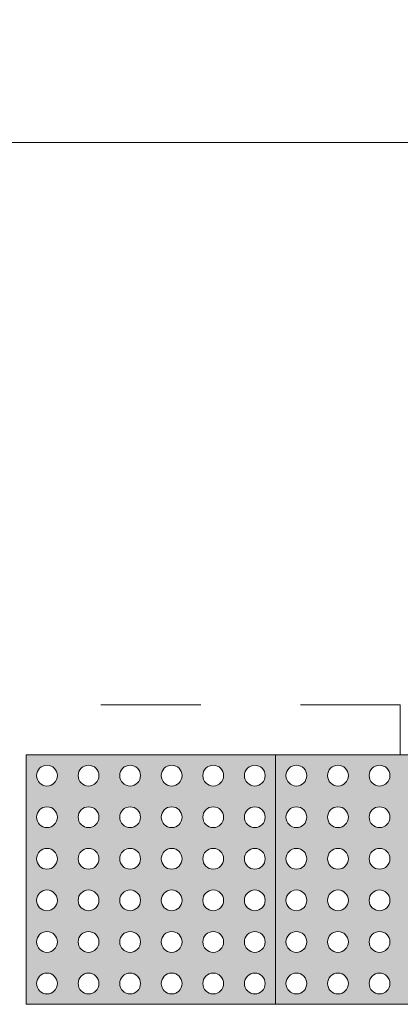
# Model space of a CAD drawing. Header units: metres. Extents: x -14.5 to 13.1, y -18.9 to 3.3.
# Tile 106 of 216: x 6.1 to 6.5, y -8.5 to -7.5. Entities that reach past the tile are written whole.
import ezdxf

# ---------------------------------------------------------------- set-up
doc = ezdxf.new("R2010")
doc.units = ezdxf.units.M
doc.linetypes.add('Traço ponto', pattern=[0.015875, 0.00635, -0.004763, 0, -0.004763])
for name, color, linetype, lineweight in [('A-ANNO-DIMS', 7, 'Continuous', 9), ('A-ANNO-DIMS-58', 7, 'Continuous', 9), ('A-DETL-GENF', 7, 'Continuous', 5)]:
    doc.layers.add(name, color=color, linetype=linetype, lineweight=lineweight)
doc.layers.add('A-DETL', color=7, linetype='Continuous', lineweight=5, true_color=0x00a600)
doc.styles.add('Arial', font='arial.ttf', dxfattribs={"height": 0.087})
doc.dimstyles.new('Com_linha__ref__contínua__-_Cor_Vermelha_Arial_1_5mm', dxfattribs={"dimscale": 0.3048, "dimtxt": 0.088763, "dimasz": 0.380577, "dimexe": 0.285433, "dimexo": 0.285433, "dimgap": 0.028543, "dimtad": 1, "dimrnd": 0.01, "dimzin": 0, "dimdsep": 46, "dimtxsty": 'Arial', "dimblk1": 'OBLIQUE', "dimblk2": 'OBLIQUE', "dimsah": 1, "dimcen": 0.09, "dimdle": 0.285433, "dimazin": 0, "dimtfac": 1, "dimtdec": 4, "dimtix": 1, "dimtmove": 0, "dimatfit": 3, "dimfxl": 1, "dimtvp": 1, "dimtolj": 1, "dimtzin": 0, "dimarcsym": 2})

# ---------------------------------------------------------------- blocks, each defined once
blk = doc.blocks.new('DIMBLOCK12-PLANTA DE COBERTURA')
at = {"layer": 'A-ANNO-DIMS-58', "color": 242, "true_color": 0xbd2b2e, "transparency": 16777216}
for p, q in [((6.00641, -7.67155), (6.00641, -7.58455)), ((8.00641, -7.67155), (8.00641, -7.58455)), ((6.00641, -7.67155), (6.06441, -7.61355)), ((8.00641, -7.67155), (8.06441, -7.61355)), ((6.00641, -7.67155), (5.94841, -7.72955)), ((6.00641, -7.67155), (8.09341, -7.67155)), ((6.00641, -7.67155), (6.00641, -8.14804)), ((8.00641, -7.67155), (7.94841, -7.72955)), ((8.00641, -7.67155), (8.00641, -8.14804))]:
    blk.add_line(p, q, dxfattribs=at)
at = {"layer": 'A-ANNO-DIMS-58', "color": 0, "transparency": 16777216, "insert": (6.88897, -7.54991), "char_height": 0.087, "width": 0.2818553, "attachment_point": 1, "line_spacing_factor": 0.941778, "style": 'Arial'}
blk.add_mtext('2,00', dxfattribs=at)
blk = doc.blocks.new('_Oblique')
at = {"color": 0, "linetype": 'ByBlock', "lineweight": -2}
blk.add_line((-0.5, -0.5), (0.5, 0.5), dxfattribs=at)

msp = doc.modelspace()

# ---------------------------------------------------------------- hatches: boundary and pattern name
at = {"layer": 'A-DETL-GENF', "true_color": 0xffffff}
h = msp.add_hatch(color=7, dxfattribs=at)
h.paths.add_polyline_path([(6.13245, -8.53504), (6.35641, -8.53504), (6.35641, -8.28504), (6.10641, -8.28504), (6.10641, -8.53504), (6.12994, -8.53504)])
h.paths.add_polyline_path([(6.29391, -8.52462), (6.29122, -8.52427), (6.2887, -8.52323), (6.28655, -8.52157), (6.28489, -8.51942), (6.28385, -8.5169), (6.2835, -8.51421), (6.28385, -8.51151), (6.28489, -8.509), (6.28655, -8.50684), (6.2887, -8.50519), (6.29122, -8.50415), (6.29391, -8.50379), (6.29661, -8.50415), (6.29912, -8.50519), (6.30128, -8.50684), (6.30297, -8.50908), (6.30397, -8.51151), (6.30433, -8.51421), (6.30397, -8.5169), (6.30293, -8.51942), (6.30128, -8.52157), (6.29912, -8.52323), (6.29661, -8.52427)])
h.paths.add_polyline_path([(6.33558, -8.52462), (6.33288, -8.52427), (6.33037, -8.52323), (6.32821, -8.52157), (6.32656, -8.51942), (6.32552, -8.5169), (6.32516, -8.51421), (6.32552, -8.51151), (6.32656, -8.509), (6.32974, -8.50567), (6.33037, -8.50519), (6.33288, -8.50415), (6.33558, -8.50379), (6.33909, -8.50448), (6.34079, -8.50519), (6.34318, -8.50715), (6.3446, -8.509), (6.34564, -8.51151), (6.346, -8.51421), (6.34564, -8.5169), (6.3446, -8.51942), (6.34294, -8.52157), (6.34079, -8.52323), (6.33827, -8.52427)])
h.paths.add_polyline_path([(6.12725, -8.52462), (6.12455, -8.52427), (6.12204, -8.52323), (6.11988, -8.52157), (6.11822, -8.51942), (6.11718, -8.5169), (6.11683, -8.51421), (6.11718, -8.51151), (6.11822, -8.509), (6.11988, -8.50684), (6.12204, -8.50519), (6.12455, -8.50415), (6.12725, -8.50379), (6.12994, -8.50415), (6.13245, -8.50519), (6.13461, -8.50684), (6.13627, -8.509), (6.13731, -8.51151), (6.13766, -8.51421), (6.13731, -8.5169), (6.13627, -8.51942), (6.13461, -8.52157), (6.13245, -8.52323), (6.12994, -8.52427)])
h.paths.add_polyline_path([(6.21058, -8.52462), (6.20788, -8.52427), (6.20537, -8.52323), (6.20321, -8.52157), (6.20156, -8.51942), (6.20052, -8.5169), (6.20016, -8.51421), (6.20052, -8.51151), (6.20156, -8.509), (6.20321, -8.50684), (6.20537, -8.50519), (6.20788, -8.50415), (6.21058, -8.50379), (6.21327, -8.50415), (6.21579, -8.50519), (6.21794, -8.50684), (6.2196, -8.509), (6.22064, -8.51151), (6.221, -8.51421), (6.22064, -8.5169), (6.2196, -8.51942), (6.21794, -8.52157), (6.21579, -8.52323), (6.21327, -8.52427)])
h.paths.add_polyline_path([(6.16891, -8.52462), (6.16453, -8.52357), (6.1637, -8.52323), (6.16155, -8.52157), (6.15989, -8.51942), (6.15885, -8.5169), (6.1585, -8.51421), (6.15885, -8.51151), (6.15989, -8.509), (6.16155, -8.50684), (6.16453, -8.50484), (6.16622, -8.50415), (6.16891, -8.50379), (6.17161, -8.50415), (6.17412, -8.50519), (6.17628, -8.50684), (6.17793, -8.509), (6.17897, -8.51151), (6.17933, -8.51421), (6.17897, -8.5169), (6.17793, -8.51942), (6.17628, -8.52157), (6.17412, -8.52323), (6.17161, -8.52427)])
h.paths.add_polyline_path([(6.25225, -8.52462), (6.24955, -8.52427), (6.24704, -8.52323), (6.24488, -8.52157), (6.24322, -8.51942), (6.24218, -8.5169), (6.24183, -8.51421), (6.24218, -8.51151), (6.24322, -8.509), (6.24488, -8.50684), (6.24704, -8.50519), (6.24955, -8.50415), (6.25225, -8.50379), (6.25494, -8.50415), (6.25745, -8.50519), (6.25961, -8.50684), (6.26127, -8.509), (6.26231, -8.51151), (6.26266, -8.51421), (6.26231, -8.5169), (6.26028, -8.5207), (6.25961, -8.52157), (6.25745, -8.52323), (6.25494, -8.52427)])
h.paths.add_polyline_path([(6.16891, -8.48296), (6.16453, -8.48191), (6.1637, -8.48156), (6.16155, -8.47991), (6.15989, -8.47775), (6.15885, -8.47524), (6.1585, -8.47254), (6.15885, -8.46985), (6.15989, -8.46733), (6.16155, -8.46518), (6.16453, -8.46318), (6.16622, -8.46248), (6.16891, -8.46212), (6.17161, -8.46248), (6.17412, -8.46352), (6.17628, -8.46518), (6.17793, -8.46733), (6.17897, -8.46985), (6.17933, -8.47254), (6.17897, -8.47524), (6.17793, -8.47775), (6.17628, -8.47991), (6.17305, -8.48201), (6.17161, -8.4826)])
h.paths.add_polyline_path([(6.21058, -8.48296), (6.20644, -8.48201), (6.20537, -8.48156), (6.20321, -8.47991), (6.20156, -8.47775), (6.20052, -8.47524), (6.20016, -8.47254), (6.20052, -8.46985), (6.20156, -8.46733), (6.20321, -8.46518), (6.20537, -8.46352), (6.20788, -8.46248), (6.21058, -8.46212), (6.21327, -8.46248), (6.21579, -8.46352), (6.21794, -8.46518), (6.2196, -8.46733), (6.22064, -8.46985), (6.221, -8.47254), (6.22064, -8.47524), (6.2196, -8.47775), (6.21647, -8.48104), (6.21472, -8.48201), (6.21327, -8.4826)])
h.paths.add_polyline_path([(6.12725, -8.48296), (6.12311, -8.48201), (6.12204, -8.48156), (6.11988, -8.47991), (6.11822, -8.47775), (6.11718, -8.47524), (6.11705, -8.47087), (6.11718, -8.46985), (6.11822, -8.46733), (6.11988, -8.46518), (6.12204, -8.46352), (6.12455, -8.46248), (6.12725, -8.46212), (6.12994, -8.46248), (6.13245, -8.46352), (6.13461, -8.46518), (6.13627, -8.46733), (6.13731, -8.46985), (6.13766, -8.47254), (6.13731, -8.47524), (6.13627, -8.47775), (6.13461, -8.47991), (6.13138, -8.48201), (6.12994, -8.4826)])
h.paths.add_polyline_path([(6.25225, -8.48296), (6.24811, -8.48201), (6.24704, -8.48156), (6.24488, -8.47991), (6.24322, -8.47775), (6.24218, -8.47524), (6.24183, -8.47254), (6.24218, -8.46985), (6.24322, -8.46733), (6.24488, -8.46518), (6.24704, -8.46352), (6.24955, -8.46248), (6.25225, -8.46212), (6.25494, -8.46248), (6.25814, -8.46404), (6.25961, -8.46518), (6.26127, -8.46733), (6.26231, -8.46985), (6.26266, -8.47254), (6.26231, -8.47524), (6.26127, -8.47775), (6.25961, -8.47991), (6.25638, -8.48201), (6.25494, -8.4826)])
h.paths.add_polyline_path([(6.33558, -8.48296), (6.33144, -8.48201), (6.33037, -8.48156), (6.32821, -8.47991), (6.32656, -8.47775), (6.32552, -8.47524), (6.32516, -8.47254), (6.32552, -8.46985), (6.32656, -8.46733), (6.32821, -8.46518), (6.33037, -8.46352), (6.33288, -8.46248), (6.33558, -8.46212), (6.33827, -8.46248), (6.34079, -8.46352), (6.34294, -8.46518), (6.3446, -8.46733), (6.34564, -8.46985), (6.346, -8.47254), (6.34564, -8.47524), (6.3446, -8.47775), (6.34294, -8.47991), (6.33972, -8.48201), (6.33827, -8.4826)])
h.paths.add_polyline_path([(6.29391, -8.48296), (6.28977, -8.48201), (6.2887, -8.48156), (6.28655, -8.47991), (6.28489, -8.47775), (6.28385, -8.47524), (6.2835, -8.47254), (6.28385, -8.46985), (6.28489, -8.46733), (6.28655, -8.46518), (6.2887, -8.46352), (6.29122, -8.46248), (6.29391, -8.46212), (6.29661, -8.46248), (6.2998, -8.46404), (6.30128, -8.46518), (6.30293, -8.46733), (6.30397, -8.46985), (6.30433, -8.47254), (6.30397, -8.47524), (6.30293, -8.47775), (6.30128, -8.47991), (6.29805, -8.48201), (6.29661, -8.4826)])
h.paths.add_polyline_path([(6.29391, -8.44129), (6.29122, -8.44094), (6.2887, -8.4399), (6.28655, -8.43824), (6.28489, -8.43608), (6.28385, -8.43357), (6.2835, -8.43087), (6.28385, -8.42818), (6.28489, -8.42567), (6.28655, -8.42351), (6.2887, -8.42185), (6.29122, -8.42081), (6.29391, -8.42046), (6.29661, -8.42081), (6.29912, -8.42185), (6.30128, -8.42351), (6.30293, -8.42567), (6.30397, -8.42818), (6.30433, -8.43087), (6.30397, -8.43357), (6.30293, -8.43608), (6.30128, -8.43824), (6.29912, -8.4399), (6.29661, -8.44094)])
h.paths.add_polyline_path([(6.33558, -8.44129), (6.33288, -8.44094), (6.33037, -8.4399), (6.32821, -8.43824), (6.32656, -8.43608), (6.32552, -8.43357), (6.32516, -8.43087), (6.32552, -8.42818), (6.32656, -8.42567), (6.32821, -8.42351), (6.33037, -8.42185), (6.33288, -8.42081), (6.33558, -8.42046), (6.33827, -8.42081), (6.34079, -8.42185), (6.34294, -8.42351), (6.3446, -8.42567), (6.34564, -8.42818), (6.346, -8.43087), (6.34564, -8.43357), (6.3446, -8.43608), (6.34294, -8.43824), (6.34079, -8.4399), (6.33827, -8.44094)])
h.paths.add_polyline_path([(6.21058, -8.44129), (6.20788, -8.44094), (6.20537, -8.4399), (6.20321, -8.43824), (6.20156, -8.43608), (6.20052, -8.43357), (6.20016, -8.43087), (6.20052, -8.42818), (6.20156, -8.42567), (6.20321, -8.42351), (6.20537, -8.42185), (6.20788, -8.42081), (6.21058, -8.42046), (6.21327, -8.42081), (6.21579, -8.42185), (6.21794, -8.42351), (6.2196, -8.42567), (6.22064, -8.42818), (6.221, -8.43087), (6.22064, -8.43357), (6.2196, -8.43608), (6.21647, -8.43937), (6.21579, -8.4399), (6.21327, -8.44094)])
h.paths.add_polyline_path([(6.25225, -8.44129), (6.24955, -8.44094), (6.24704, -8.4399), (6.24488, -8.43824), (6.24322, -8.43608), (6.24186, -8.43115), (6.24183, -8.43087), (6.24218, -8.42818), (6.24322, -8.42567), (6.24488, -8.42351), (6.24704, -8.42185), (6.24955, -8.42081), (6.25225, -8.42046), (6.25494, -8.42081), (6.25745, -8.42185), (6.25978, -8.42373), (6.26127, -8.42567), (6.26231, -8.42818), (6.26266, -8.43087), (6.26231, -8.43357), (6.26127, -8.43608), (6.25961, -8.43824), (6.25745, -8.4399), (6.25494, -8.44094)])
h.paths.add_polyline_path([(6.16891, -8.44129), (6.16453, -8.44024), (6.1637, -8.4399), (6.16155, -8.43824), (6.15989, -8.43608), (6.15885, -8.43357), (6.1585, -8.43087), (6.15885, -8.42818), (6.16041, -8.42498), (6.16155, -8.42351), (6.16453, -8.42151), (6.16622, -8.42081), (6.16891, -8.42046), (6.17161, -8.42081), (6.17412, -8.42185), (6.17628, -8.42351), (6.17793, -8.42567), (6.17897, -8.42818), (6.17933, -8.43087), (6.17897, -8.43357), (6.17793, -8.43608), (6.17628, -8.43824), (6.17412, -8.4399), (6.17161, -8.44094)])
h.paths.add_polyline_path([(6.12725, -8.44129), (6.12455, -8.44094), (6.12204, -8.4399), (6.11988, -8.43824), (6.11822, -8.43608), (6.11718, -8.43357), (6.11683, -8.43087), (6.11718, -8.42818), (6.11822, -8.42567), (6.11988, -8.42351), (6.12204, -8.42185), (6.12455, -8.42081), (6.12767, -8.42051), (6.13086, -8.42119), (6.13245, -8.42185), (6.13461, -8.42351), (6.13627, -8.42567), (6.13731, -8.42818), (6.13766, -8.43087), (6.13731, -8.43357), (6.13627, -8.43608), (6.13461, -8.43824), (6.13245, -8.4399), (6.12994, -8.44094)])
h.paths.add_polyline_path([(6.33558, -8.39962), (6.33288, -8.39927), (6.33037, -8.39823), (6.32821, -8.39657), (6.32656, -8.39442), (6.32552, -8.3919), (6.32516, -8.38921), (6.32552, -8.38651), (6.32656, -8.384), (6.32821, -8.38184), (6.33037, -8.38019), (6.33288, -8.37915), (6.33558, -8.37879), (6.33827, -8.37915), (6.34079, -8.38019), (6.34294, -8.38184), (6.3446, -8.384), (6.34564, -8.38651), (6.346, -8.38921), (6.34564, -8.3919), (6.3446, -8.39442), (6.34294, -8.39657), (6.34079, -8.39823), (6.33827, -8.39927)])
h.paths.add_polyline_path([(6.12725, -8.39962), (6.12455, -8.39927), (6.12204, -8.39823), (6.11988, -8.39657), (6.11822, -8.39442), (6.11718, -8.3919), (6.11683, -8.38921), (6.11718, -8.38651), (6.11822, -8.384), (6.11988, -8.38184), (6.12204, -8.38019), (6.12455, -8.37915), (6.12725, -8.37879), (6.12994, -8.37915), (6.13245, -8.38019), (6.13574, -8.38332), (6.13627, -8.384), (6.13731, -8.38651), (6.13766, -8.38921), (6.13731, -8.3919), (6.13627, -8.39442), (6.13461, -8.39657), (6.13245, -8.39823), (6.12994, -8.39927)])
h.paths.add_polyline_path([(6.16891, -8.39962), (6.16453, -8.39857), (6.1637, -8.39823), (6.16155, -8.39657), (6.15989, -8.39442), (6.15885, -8.3919), (6.1585, -8.38921), (6.15885, -8.38651), (6.15989, -8.384), (6.16155, -8.38184), (6.16453, -8.37984), (6.16622, -8.37915), (6.16891, -8.37879), (6.17161, -8.37915), (6.17412, -8.38019), (6.17628, -8.38184), (6.17793, -8.384), (6.17897, -8.38651), (6.17933, -8.38921), (6.17897, -8.3919), (6.17793, -8.39442), (6.17628, -8.39657), (6.17412, -8.39823), (6.17161, -8.39927)])
h.paths.add_polyline_path([(6.21058, -8.39962), (6.20788, -8.39927), (6.20537, -8.39823), (6.20321, -8.39657), (6.20156, -8.39442), (6.20052, -8.3919), (6.20016, -8.38921), (6.20052, -8.38651), (6.20156, -8.384), (6.20321, -8.38184), (6.20537, -8.38019), (6.20788, -8.37915), (6.21058, -8.37879), (6.21419, -8.37953), (6.21764, -8.38161), (6.21794, -8.38184), (6.2196, -8.384), (6.22064, -8.38651), (6.221, -8.38921), (6.22064, -8.3919), (6.2196, -8.39442), (6.21794, -8.39657), (6.21579, -8.39823), (6.21327, -8.39927)])
h.paths.add_polyline_path([(6.25225, -8.39962), (6.24955, -8.39927), (6.24704, -8.39823), (6.24488, -8.39657), (6.24322, -8.39442), (6.24218, -8.3919), (6.24183, -8.38921), (6.24218, -8.38651), (6.24322, -8.384), (6.24488, -8.38184), (6.24704, -8.38019), (6.24955, -8.37915), (6.25225, -8.37879), (6.25494, -8.37915), (6.25745, -8.38019), (6.25961, -8.38184), (6.26127, -8.384), (6.26231, -8.38651), (6.26266, -8.38921), (6.26231, -8.3919), (6.26127, -8.39442), (6.25961, -8.39657), (6.25745, -8.39823), (6.25494, -8.39927)])
h.paths.add_polyline_path([(6.29391, -8.39962), (6.29122, -8.39927), (6.2887, -8.39823), (6.28655, -8.39657), (6.28489, -8.39442), (6.28385, -8.3919), (6.2835, -8.38921), (6.28385, -8.38651), (6.28489, -8.384), (6.28655, -8.38184), (6.2887, -8.38019), (6.29122, -8.37915), (6.29391, -8.37879), (6.29661, -8.37915), (6.29912, -8.38019), (6.30128, -8.38184), (6.30293, -8.384), (6.30397, -8.38651), (6.30433, -8.38921), (6.30397, -8.3919), (6.30293, -8.39442), (6.30128, -8.39657), (6.29912, -8.39823), (6.29661, -8.39927)])
h.paths.add_polyline_path([(6.16891, -8.35796), (6.16453, -8.35691), (6.1637, -8.35656), (6.16155, -8.35491), (6.15989, -8.35275), (6.15885, -8.35024), (6.1585, -8.34754), (6.15885, -8.34485), (6.15989, -8.34233), (6.16155, -8.34018), (6.16453, -8.33818), (6.16622, -8.33748), (6.16891, -8.33712), (6.17161, -8.33748), (6.17412, -8.33852), (6.17628, -8.34018), (6.17793, -8.34233), (6.17897, -8.34485), (6.17933, -8.34754), (6.17897, -8.35024), (6.17793, -8.35275), (6.17628, -8.35491), (6.17412, -8.35656), (6.17161, -8.3576)])
h.paths.add_polyline_path([(6.25225, -8.35796), (6.24955, -8.3576), (6.24704, -8.35656), (6.24488, -8.35491), (6.24322, -8.35275), (6.24218, -8.35024), (6.24183, -8.34754), (6.24218, -8.34485), (6.24322, -8.34233), (6.24488, -8.34018), (6.24704, -8.33852), (6.24955, -8.33748), (6.25225, -8.33712), (6.25494, -8.33748), (6.25745, -8.33852), (6.25961, -8.34018), (6.26127, -8.34233), (6.26231, -8.34485), (6.26266, -8.34754), (6.26231, -8.35024), (6.26127, -8.35275), (6.25961, -8.35491), (6.25745, -8.35656), (6.25494, -8.3576)])
h.paths.add_polyline_path([(6.33558, -8.35796), (6.33288, -8.3576), (6.33037, -8.35656), (6.32821, -8.35491), (6.32656, -8.35275), (6.32552, -8.35024), (6.32516, -8.34754), (6.32552, -8.34485), (6.32656, -8.34233), (6.32821, -8.34018), (6.33037, -8.33852), (6.33288, -8.33748), (6.33558, -8.33712), (6.33827, -8.33748), (6.34079, -8.33852), (6.34294, -8.34018), (6.3446, -8.34233), (6.34564, -8.34485), (6.346, -8.34754), (6.34564, -8.35024), (6.3446, -8.35275), (6.34294, -8.35491), (6.34079, -8.35656), (6.33827, -8.3576)])
h.paths.add_polyline_path([(6.12725, -8.35796), (6.12455, -8.3576), (6.12204, -8.35656), (6.11988, -8.35491), (6.11822, -8.35275), (6.11718, -8.35024), (6.11683, -8.34754), (6.11718, -8.34485), (6.11822, -8.34233), (6.11988, -8.34018), (6.12204, -8.33852), (6.12455, -8.33748), (6.12725, -8.33712), (6.12994, -8.33748), (6.13245, -8.33852), (6.13574, -8.34165), (6.13627, -8.34233), (6.13731, -8.34485), (6.13766, -8.34754), (6.13731, -8.35024), (6.13627, -8.35275), (6.13461, -8.35491), (6.13245, -8.35656), (6.12994, -8.3576)])
h.paths.add_polyline_path([(6.29391, -8.35796), (6.29122, -8.3576), (6.2887, -8.35656), (6.28655, -8.35491), (6.28489, -8.35275), (6.28385, -8.35024), (6.2835, -8.34754), (6.28385, -8.34485), (6.28489, -8.34233), (6.28655, -8.34018), (6.2887, -8.33852), (6.29122, -8.33748), (6.29391, -8.33712), (6.29661, -8.33748), (6.29912, -8.33852), (6.30128, -8.34018), (6.30293, -8.34233), (6.30427, -8.34712), (6.30433, -8.34754), (6.30397, -8.35024), (6.30293, -8.35275), (6.2998, -8.35604), (6.29912, -8.35656), (6.29578, -8.35771)])
h.paths.add_polyline_path([(6.21058, -8.35796), (6.20788, -8.3576), (6.20537, -8.35656), (6.20321, -8.35491), (6.20156, -8.35275), (6.20052, -8.35024), (6.20016, -8.34754), (6.20052, -8.34485), (6.20156, -8.34233), (6.20321, -8.34018), (6.20537, -8.33852), (6.20788, -8.33748), (6.21058, -8.33712), (6.21327, -8.33748), (6.21579, -8.33852), (6.21794, -8.34018), (6.2196, -8.34233), (6.22064, -8.34485), (6.221, -8.34754), (6.22064, -8.35024), (6.2196, -8.35275), (6.21794, -8.35491), (6.21579, -8.35656), (6.21327, -8.3576)])
h.paths.add_polyline_path([(6.25225, -8.31629), (6.24955, -8.31594), (6.24704, -8.3149), (6.24488, -8.31324), (6.24322, -8.31108), (6.24218, -8.30857), (6.24183, -8.30587), (6.24218, -8.30318), (6.24322, -8.30067), (6.24488, -8.29851), (6.24704, -8.29685), (6.24955, -8.29581), (6.25225, -8.29546), (6.25494, -8.29581), (6.25745, -8.29685), (6.25961, -8.29851), (6.26127, -8.30067), (6.26231, -8.30318), (6.26266, -8.30587), (6.26231, -8.30857), (6.26127, -8.31108), (6.25814, -8.31437), (6.25745, -8.3149), (6.25494, -8.31594)])
h.paths.add_polyline_path([(6.12725, -8.31629), (6.12455, -8.31594), (6.12204, -8.3149), (6.11988, -8.31324), (6.11822, -8.31108), (6.11718, -8.30857), (6.11683, -8.30587), (6.11718, -8.30318), (6.11822, -8.30067), (6.11988, -8.29851), (6.12204, -8.29685), (6.12455, -8.29581), (6.12725, -8.29546), (6.12994, -8.29581), (6.13245, -8.29685), (6.13461, -8.29851), (6.13627, -8.30067), (6.13731, -8.30318), (6.13766, -8.30587), (6.13731, -8.30857), (6.13627, -8.31108), (6.13461, -8.31324), (6.13245, -8.3149), (6.12994, -8.31594)])
h.paths.add_polyline_path([(6.33558, -8.31629), (6.33288, -8.31594), (6.33037, -8.3149), (6.32821, -8.31324), (6.32656, -8.31108), (6.32552, -8.30857), (6.32516, -8.30587), (6.32552, -8.30318), (6.32656, -8.30067), (6.32821, -8.29851), (6.33037, -8.29685), (6.33288, -8.29581), (6.33558, -8.29546), (6.33827, -8.29581), (6.34079, -8.29685), (6.34294, -8.29851), (6.3446, -8.30067), (6.34564, -8.30318), (6.346, -8.30587), (6.34564, -8.30857), (6.3446, -8.31108), (6.34147, -8.31437), (6.34079, -8.3149), (6.33827, -8.31594)])
h.paths.add_polyline_path([(6.29391, -8.31629), (6.29122, -8.31594), (6.2887, -8.3149), (6.28655, -8.31324), (6.28489, -8.31108), (6.28385, -8.30857), (6.2835, -8.30587), (6.28385, -8.30318), (6.28489, -8.30067), (6.28655, -8.29851), (6.2887, -8.29685), (6.29122, -8.29581), (6.29391, -8.29546), (6.29661, -8.29581), (6.29912, -8.29685), (6.30128, -8.29851), (6.30293, -8.30067), (6.30397, -8.30318), (6.30433, -8.30587), (6.30397, -8.30857), (6.30293, -8.31108), (6.30128, -8.31324), (6.29912, -8.3149), (6.29661, -8.31594)])
h.paths.add_polyline_path([(6.16891, -8.31629), (6.16453, -8.31524), (6.1637, -8.3149), (6.16155, -8.31324), (6.15989, -8.31108), (6.15885, -8.30857), (6.1585, -8.30587), (6.15885, -8.30318), (6.15989, -8.30067), (6.16155, -8.29851), (6.16453, -8.29651), (6.16622, -8.29581), (6.16891, -8.29546), (6.17161, -8.29581), (6.17412, -8.29685), (6.17628, -8.29851), (6.17793, -8.30067), (6.17897, -8.30318), (6.17933, -8.30587), (6.17897, -8.30857), (6.17793, -8.31108), (6.17628, -8.31324), (6.17412, -8.3149), (6.17161, -8.31594)])
h.paths.add_polyline_path([(6.21058, -8.31629), (6.20788, -8.31594), (6.20537, -8.3149), (6.20321, -8.31324), (6.20156, -8.31108), (6.20041, -8.30774), (6.20016, -8.30587), (6.20052, -8.30318), (6.20156, -8.30067), (6.20321, -8.29851), (6.20537, -8.29685), (6.20788, -8.29581), (6.21058, -8.29546), (6.21327, -8.29581), (6.21579, -8.29685), (6.21908, -8.29998), (6.2196, -8.30067), (6.22064, -8.30318), (6.221, -8.30587), (6.22064, -8.30857), (6.2196, -8.31108), (6.21794, -8.31324), (6.21579, -8.3149), (6.21327, -8.31594)])
h = msp.add_hatch(color=7, dxfattribs=at)
h.paths.add_polyline_path([(6.37455, -8.53504), (6.60641, -8.53504), (6.60641, -8.28504), (6.35641, -8.28504), (6.35641, -8.53504), (6.37388, -8.53504)])
h.paths.add_polyline_path([(6.37725, -8.52462), (6.37388, -8.52399), (6.37204, -8.52323), (6.36988, -8.52157), (6.36822, -8.51942), (6.36718, -8.5169), (6.36683, -8.51421), (6.36718, -8.51151), (6.36822, -8.509), (6.36988, -8.50684), (6.37388, -8.50443), (6.37455, -8.50415), (6.37725, -8.50379), (6.37994, -8.50415), (6.38245, -8.50519), (6.38461, -8.50684), (6.38627, -8.509), (6.38731, -8.51151), (6.38766, -8.51421), (6.38731, -8.5169), (6.38627, -8.51942), (6.38461, -8.52157), (6.38245, -8.52323), (6.37994, -8.52427)])
h.paths.add_polyline_path([(6.58558, -8.52462), (6.58288, -8.52427), (6.58037, -8.52323), (6.57821, -8.52157), (6.57656, -8.51942), (6.57552, -8.5169), (6.57516, -8.51421), (6.57552, -8.51151), (6.57656, -8.509), (6.57821, -8.50684), (6.58037, -8.50519), (6.58322, -8.5041), (6.58558, -8.50379), (6.58827, -8.50415), (6.59079, -8.50519), (6.59294, -8.50684), (6.5946, -8.509), (6.59564, -8.51151), (6.596, -8.51421), (6.59564, -8.5169), (6.5946, -8.51942), (6.59294, -8.52157), (6.59079, -8.52323), (6.58827, -8.52427)])
h.paths.add_polyline_path([(6.54391, -8.52462), (6.54122, -8.52427), (6.5387, -8.52323), (6.53553, -8.52024), (6.53489, -8.51942), (6.53385, -8.5169), (6.5335, -8.51421), (6.53385, -8.51151), (6.53489, -8.509), (6.53655, -8.50684), (6.5387, -8.50519), (6.54122, -8.50415), (6.54391, -8.50379), (6.54661, -8.50415), (6.54912, -8.50519), (6.55128, -8.50684), (6.55293, -8.509), (6.55397, -8.51151), (6.55433, -8.51421), (6.55397, -8.5169), (6.55293, -8.51942), (6.55128, -8.52157), (6.54912, -8.52323), (6.54661, -8.52427)])
h.paths.add_polyline_path([(6.46058, -8.52462), (6.45788, -8.52427), (6.45537, -8.52323), (6.45321, -8.52157), (6.45156, -8.51942), (6.45052, -8.5169), (6.45016, -8.51421), (6.45052, -8.51151), (6.45156, -8.509), (6.45321, -8.50684), (6.45537, -8.50519), (6.45788, -8.50415), (6.46058, -8.50379), (6.46327, -8.50415), (6.46579, -8.50519), (6.46794, -8.50684), (6.4696, -8.509), (6.47064, -8.51151), (6.471, -8.51421), (6.47064, -8.5169), (6.4696, -8.51942), (6.46794, -8.52157), (6.46579, -8.52323), (6.46327, -8.52427)])
h.paths.add_polyline_path([(6.50225, -8.52462), (6.49955, -8.52427), (6.49704, -8.52323), (6.49488, -8.52157), (6.49322, -8.51942), (6.49218, -8.5169), (6.49183, -8.51421), (6.49218, -8.51151), (6.49322, -8.509), (6.49488, -8.50684), (6.49704, -8.50519), (6.49955, -8.50415), (6.50225, -8.50379), (6.50494, -8.50415), (6.50745, -8.50519), (6.50961, -8.50684), (6.51127, -8.509), (6.51231, -8.51151), (6.51266, -8.51421), (6.51231, -8.5169), (6.51127, -8.51942), (6.50961, -8.52157), (6.50745, -8.52323), (6.50494, -8.52427)])
h.paths.add_polyline_path([(6.41891, -8.52462), (6.41622, -8.52427), (6.4137, -8.52323), (6.41155, -8.52157), (6.40989, -8.51942), (6.40885, -8.5169), (6.4085, -8.51421), (6.40885, -8.51151), (6.40989, -8.509), (6.41155, -8.50684), (6.4137, -8.50519), (6.41622, -8.50415), (6.41891, -8.50379), (6.42161, -8.50415), (6.42412, -8.50519), (6.42628, -8.50684), (6.42793, -8.509), (6.42897, -8.51151), (6.42933, -8.51421), (6.42897, -8.5169), (6.42793, -8.51942), (6.42628, -8.52157), (6.42412, -8.52323), (6.42161, -8.52427)])
h.paths.add_polyline_path([(6.50225, -8.48296), (6.49811, -8.48201), (6.49704, -8.48156), (6.49488, -8.47991), (6.49322, -8.47775), (6.49218, -8.47524), (6.49183, -8.47254), (6.49218, -8.46985), (6.49322, -8.46733), (6.49488, -8.46518), (6.49704, -8.46352), (6.49955, -8.46248), (6.50225, -8.46212), (6.50494, -8.46248), (6.50814, -8.46404), (6.50961, -8.46518), (6.51127, -8.46733), (6.51231, -8.46985), (6.51266, -8.47254), (6.51231, -8.47524), (6.51127, -8.47775), (6.50961, -8.47991), (6.50638, -8.48201), (6.50494, -8.4826)])
h.paths.add_polyline_path([(6.58558, -8.48296), (6.58144, -8.48201), (6.58037, -8.48156), (6.57821, -8.47991), (6.57656, -8.47775), (6.57552, -8.47524), (6.57516, -8.47254), (6.57552, -8.46985), (6.57656, -8.46733), (6.57821, -8.46518), (6.58037, -8.46352), (6.58322, -8.46244), (6.58558, -8.46212), (6.58827, -8.46248), (6.59079, -8.46352), (6.59294, -8.46518), (6.5946, -8.46733), (6.59577, -8.47087), (6.596, -8.47254), (6.59564, -8.47524), (6.5946, -8.47775), (6.59294, -8.47991), (6.58972, -8.48201), (6.58827, -8.4826)])
h.paths.add_polyline_path([(6.46058, -8.48296), (6.45644, -8.48201), (6.45537, -8.48156), (6.45321, -8.47991), (6.45156, -8.47775), (6.45052, -8.47524), (6.45016, -8.47254), (6.45052, -8.46985), (6.45156, -8.46733), (6.45321, -8.46518), (6.45537, -8.46352), (6.45788, -8.46248), (6.46058, -8.46212), (6.46327, -8.46248), (6.46579, -8.46352), (6.46794, -8.46518), (6.4696, -8.46733), (6.47064, -8.46985), (6.471, -8.47254), (6.47064, -8.47524), (6.4696, -8.47775), (6.46647, -8.48104), (6.46472, -8.48201), (6.46327, -8.4826)])
h.paths.add_polyline_path([(6.37725, -8.48296), (6.37311, -8.48201), (6.37204, -8.48156), (6.36988, -8.47991), (6.36822, -8.47775), (6.36718, -8.47524), (6.36705, -8.47087), (6.36718, -8.46985), (6.36822, -8.46733), (6.36988, -8.46518), (6.37388, -8.46276), (6.37455, -8.46248), (6.37725, -8.46212), (6.37994, -8.46248), (6.38245, -8.46352), (6.38461, -8.46518), (6.38627, -8.46733), (6.38731, -8.46985), (6.38766, -8.47254), (6.38731, -8.47524), (6.38627, -8.47775), (6.38461, -8.47991), (6.38138, -8.48201), (6.37994, -8.4826)])
h.paths.add_polyline_path([(6.41891, -8.48296), (6.41477, -8.48201), (6.4137, -8.48156), (6.41155, -8.47991), (6.40989, -8.47775), (6.40885, -8.47524), (6.4085, -8.47254), (6.40885, -8.46985), (6.40989, -8.46733), (6.41155, -8.46518), (6.4137, -8.46352), (6.41622, -8.46248), (6.41891, -8.46212), (6.42161, -8.46248), (6.42412, -8.46352), (6.42628, -8.46518), (6.42793, -8.46733), (6.42897, -8.46985), (6.42933, -8.47254), (6.42897, -8.47524), (6.42793, -8.47775), (6.4248, -8.48104), (6.42305, -8.48201), (6.42161, -8.4826)])
h.paths.add_polyline_path([(6.54391, -8.48296), (6.53977, -8.48201), (6.5387, -8.48156), (6.53655, -8.47991), (6.53489, -8.47775), (6.53385, -8.47524), (6.5335, -8.47254), (6.53385, -8.46985), (6.53489, -8.46733), (6.53655, -8.46518), (6.5387, -8.46352), (6.54122, -8.46248), (6.54391, -8.46212), (6.54661, -8.46248), (6.5498, -8.46404), (6.55151, -8.46548), (6.55293, -8.46733), (6.55397, -8.46985), (6.55433, -8.47254), (6.55397, -8.47524), (6.55293, -8.47775), (6.55128, -8.47991), (6.54805, -8.48201), (6.54661, -8.4826)])
h.paths.add_polyline_path([(6.50225, -8.44129), (6.49955, -8.44094), (6.49704, -8.4399), (6.49488, -8.43824), (6.49322, -8.43608), (6.49218, -8.43357), (6.49183, -8.43087), (6.49218, -8.42818), (6.49322, -8.42567), (6.49488, -8.42351), (6.49704, -8.42185), (6.49955, -8.42081), (6.50225, -8.42046), (6.50494, -8.42081), (6.50745, -8.42185), (6.50961, -8.42351), (6.51127, -8.42567), (6.51231, -8.42818), (6.51266, -8.43087), (6.51231, -8.43357), (6.51127, -8.43608), (6.50961, -8.43824), (6.50745, -8.4399), (6.50494, -8.44094)])
h.paths.add_polyline_path([(6.46058, -8.44129), (6.45788, -8.44094), (6.45537, -8.4399), (6.45321, -8.43824), (6.45156, -8.43608), (6.45052, -8.43357), (6.45016, -8.43087), (6.45052, -8.42818), (6.45156, -8.42567), (6.45321, -8.42351), (6.45537, -8.42185), (6.45788, -8.42081), (6.46058, -8.42046), (6.46327, -8.42081), (6.46579, -8.42185), (6.46794, -8.42351), (6.4696, -8.42567), (6.47064, -8.42818), (6.471, -8.43087), (6.47064, -8.43357), (6.4696, -8.43608), (6.46647, -8.43937), (6.46579, -8.4399), (6.46327, -8.44094)])
h.paths.add_polyline_path([(6.54391, -8.44129), (6.54122, -8.44094), (6.5387, -8.4399), (6.53655, -8.43824), (6.53489, -8.43608), (6.53385, -8.43357), (6.5335, -8.43087), (6.53385, -8.42818), (6.53489, -8.42567), (6.53655, -8.42351), (6.5387, -8.42185), (6.54122, -8.42081), (6.54391, -8.42046), (6.54661, -8.42081), (6.54912, -8.42185), (6.55128, -8.42351), (6.55293, -8.42567), (6.55397, -8.42818), (6.55433, -8.43087), (6.55397, -8.43357), (6.55293, -8.43608), (6.55128, -8.43824), (6.54912, -8.4399), (6.54661, -8.44094)])
h.paths.add_polyline_path([(6.41891, -8.44129), (6.41622, -8.44094), (6.4137, -8.4399), (6.41155, -8.43824), (6.40989, -8.43608), (6.40885, -8.43357), (6.4085, -8.43087), (6.40885, -8.42818), (6.41041, -8.42498), (6.41155, -8.42351), (6.4137, -8.42185), (6.41622, -8.42081), (6.41891, -8.42046), (6.42161, -8.42081), (6.42412, -8.42185), (6.42628, -8.42351), (6.42793, -8.42567), (6.42897, -8.42818), (6.42933, -8.43087), (6.42897, -8.43357), (6.42793, -8.43608), (6.42628, -8.43824), (6.42412, -8.4399), (6.42161, -8.44094)])
h.paths.add_polyline_path([(6.37725, -8.44129), (6.37388, -8.44066), (6.37204, -8.4399), (6.36988, -8.43824), (6.36822, -8.43608), (6.36718, -8.43357), (6.36683, -8.43087), (6.36718, -8.42818), (6.36822, -8.42567), (6.36988, -8.42351), (6.37388, -8.42109), (6.37455, -8.42081), (6.37725, -8.42046), (6.38086, -8.42119), (6.38245, -8.42185), (6.38461, -8.42351), (6.38627, -8.42567), (6.38731, -8.42818), (6.38766, -8.43087), (6.38731, -8.43357), (6.38627, -8.43608), (6.38461, -8.43824), (6.38245, -8.4399), (6.37994, -8.44094)])
h.paths.add_polyline_path([(6.58558, -8.44129), (6.58288, -8.44094), (6.58037, -8.4399), (6.57821, -8.43824), (6.57656, -8.43608), (6.57552, -8.43357), (6.57516, -8.43087), (6.57552, -8.42818), (6.57656, -8.42567), (6.57821, -8.42351), (6.58037, -8.42185), (6.58322, -8.42077), (6.58558, -8.42046), (6.58827, -8.42081), (6.59079, -8.42185), (6.59294, -8.42351), (6.5946, -8.42567), (6.59564, -8.42818), (6.596, -8.43087), (6.59564, -8.43357), (6.5946, -8.43608), (6.59294, -8.43824), (6.59079, -8.4399), (6.58827, -8.44094)])
h.paths.add_polyline_path([(6.58558, -8.39962), (6.58288, -8.39927), (6.58037, -8.39823), (6.57821, -8.39657), (6.57656, -8.39442), (6.57552, -8.3919), (6.57516, -8.38921), (6.57552, -8.38651), (6.57708, -8.38332), (6.57821, -8.38184), (6.58037, -8.38019), (6.58322, -8.3791), (6.58558, -8.37879), (6.58827, -8.37915), (6.59079, -8.38019), (6.59294, -8.38184), (6.5946, -8.384), (6.59564, -8.38651), (6.596, -8.38921), (6.59564, -8.3919), (6.5946, -8.39442), (6.59294, -8.39657), (6.59079, -8.39823), (6.58827, -8.39927)])
h.paths.add_polyline_path([(6.46058, -8.39962), (6.45788, -8.39927), (6.45537, -8.39823), (6.45321, -8.39657), (6.45156, -8.39442), (6.45052, -8.3919), (6.45016, -8.38921), (6.45052, -8.38651), (6.45156, -8.384), (6.45321, -8.38184), (6.45537, -8.38019), (6.45788, -8.37915), (6.46058, -8.37879), (6.46419, -8.37953), (6.46764, -8.38161), (6.46794, -8.38184), (6.4696, -8.384), (6.47064, -8.38651), (6.471, -8.38921), (6.47064, -8.3919), (6.4696, -8.39442), (6.46794, -8.39657), (6.46579, -8.39823), (6.46327, -8.39927)])
h.paths.add_polyline_path([(6.41891, -8.39962), (6.41622, -8.39927), (6.4137, -8.39823), (6.41155, -8.39657), (6.40989, -8.39442), (6.40885, -8.3919), (6.4085, -8.38921), (6.40885, -8.38651), (6.40989, -8.384), (6.41155, -8.38184), (6.4137, -8.38019), (6.41622, -8.37915), (6.41891, -8.37879), (6.42161, -8.37915), (6.42412, -8.38019), (6.42628, -8.38184), (6.42793, -8.384), (6.42897, -8.38651), (6.42933, -8.38921), (6.42897, -8.3919), (6.42793, -8.39442), (6.42628, -8.39657), (6.42412, -8.39823), (6.42161, -8.39927)])
h.paths.add_polyline_path([(6.37725, -8.39962), (6.37388, -8.39899), (6.37204, -8.39823), (6.36988, -8.39657), (6.36822, -8.39442), (6.36718, -8.3919), (6.36683, -8.38921), (6.36718, -8.38651), (6.36822, -8.384), (6.36988, -8.38184), (6.37388, -8.37943), (6.37455, -8.37915), (6.37725, -8.37879), (6.37994, -8.37915), (6.38245, -8.38019), (6.38574, -8.38332), (6.38627, -8.384), (6.38731, -8.38651), (6.38766, -8.38921), (6.38731, -8.3919), (6.38627, -8.39442), (6.38461, -8.39657), (6.38245, -8.39823), (6.37994, -8.39927)])
h.paths.add_polyline_path([(6.54391, -8.39962), (6.54122, -8.39927), (6.5387, -8.39823), (6.53655, -8.39657), (6.53489, -8.39442), (6.53385, -8.3919), (6.5335, -8.38921), (6.53385, -8.38651), (6.53489, -8.384), (6.53655, -8.38184), (6.5387, -8.38019), (6.54122, -8.37915), (6.54391, -8.37879), (6.54661, -8.37915), (6.54912, -8.38019), (6.55128, -8.38184), (6.55293, -8.384), (6.55397, -8.38651), (6.55433, -8.38921), (6.55397, -8.3919), (6.55293, -8.39442), (6.55128, -8.39657), (6.54912, -8.39823), (6.54661, -8.39927)])
h.paths.add_polyline_path([(6.50225, -8.39962), (6.49955, -8.39927), (6.49704, -8.39823), (6.49488, -8.39657), (6.49322, -8.39442), (6.49218, -8.3919), (6.49183, -8.38921), (6.49218, -8.38651), (6.49322, -8.384), (6.49488, -8.38184), (6.49704, -8.38019), (6.49955, -8.37915), (6.50225, -8.37879), (6.50494, -8.37915), (6.50745, -8.38019), (6.50961, -8.38184), (6.51127, -8.384), (6.51231, -8.38651), (6.51266, -8.38921), (6.51231, -8.3919), (6.51127, -8.39442), (6.50961, -8.39657), (6.50745, -8.39823), (6.50494, -8.39927)])
h.paths.add_polyline_path([(6.50225, -8.35796), (6.49955, -8.3576), (6.49704, -8.35656), (6.49488, -8.35491), (6.49322, -8.35275), (6.49218, -8.35024), (6.49183, -8.34754), (6.49218, -8.34485), (6.49322, -8.34233), (6.49488, -8.34018), (6.49704, -8.33852), (6.49955, -8.33748), (6.50225, -8.33712), (6.50494, -8.33748), (6.50745, -8.33852), (6.50961, -8.34018), (6.51127, -8.34233), (6.51231, -8.34485), (6.51266, -8.34754), (6.51231, -8.35024), (6.51127, -8.35275), (6.50961, -8.35491), (6.50745, -8.35656), (6.50494, -8.3576)])
h.paths.add_polyline_path([(6.58558, -8.35796), (6.58288, -8.3576), (6.58037, -8.35656), (6.57821, -8.35491), (6.57656, -8.35275), (6.57552, -8.35024), (6.57516, -8.34754), (6.57552, -8.34485), (6.57656, -8.34233), (6.57821, -8.34018), (6.58037, -8.33852), (6.58322, -8.33744), (6.58558, -8.33712), (6.58919, -8.33786), (6.59079, -8.33852), (6.59294, -8.34018), (6.5946, -8.34233), (6.59564, -8.34485), (6.596, -8.34754), (6.59564, -8.35024), (6.5946, -8.35275), (6.59294, -8.35491), (6.59079, -8.35656), (6.58827, -8.3576)])
h.paths.add_polyline_path([(6.46058, -8.35796), (6.45788, -8.3576), (6.45537, -8.35656), (6.45321, -8.35491), (6.45156, -8.35275), (6.45052, -8.35024), (6.45016, -8.34754), (6.45052, -8.34485), (6.45156, -8.34233), (6.45321, -8.34018), (6.45537, -8.33852), (6.45788, -8.33748), (6.46058, -8.33712), (6.46327, -8.33748), (6.46579, -8.33852), (6.46794, -8.34018), (6.4696, -8.34233), (6.47064, -8.34485), (6.471, -8.34754), (6.47064, -8.35024), (6.4696, -8.35275), (6.46794, -8.35491), (6.46579, -8.35656), (6.46327, -8.3576)])
h.paths.add_polyline_path([(6.54391, -8.35796), (6.54122, -8.3576), (6.5387, -8.35656), (6.53655, -8.35491), (6.53489, -8.35275), (6.53385, -8.35024), (6.5335, -8.34754), (6.53385, -8.34485), (6.53489, -8.34233), (6.53655, -8.34018), (6.5387, -8.33852), (6.54122, -8.33748), (6.54391, -8.33712), (6.54661, -8.33748), (6.54912, -8.33852), (6.55128, -8.34018), (6.55293, -8.34233), (6.55397, -8.34485), (6.55433, -8.34754), (6.55397, -8.35024), (6.55293, -8.35275), (6.5498, -8.35604), (6.54912, -8.35656), (6.54661, -8.3576)])
h.paths.add_polyline_path([(6.37725, -8.35796), (6.37388, -8.35732), (6.37204, -8.35656), (6.36988, -8.35491), (6.36822, -8.35275), (6.36718, -8.35024), (6.36683, -8.34754), (6.36718, -8.34485), (6.36822, -8.34233), (6.36988, -8.34018), (6.37388, -8.33776), (6.37455, -8.33748), (6.37725, -8.33712), (6.37994, -8.33748), (6.38245, -8.33852), (6.38574, -8.34165), (6.38627, -8.34233), (6.38731, -8.34485), (6.38766, -8.34754), (6.38731, -8.35024), (6.38627, -8.35275), (6.38461, -8.35491), (6.38245, -8.35656), (6.37994, -8.3576)])
h.paths.add_polyline_path([(6.41891, -8.35796), (6.41622, -8.3576), (6.4137, -8.35656), (6.41155, -8.35491), (6.40989, -8.35275), (6.40885, -8.35024), (6.4085, -8.34754), (6.40885, -8.34485), (6.40989, -8.34233), (6.41155, -8.34018), (6.4137, -8.33852), (6.41622, -8.33748), (6.41891, -8.33712), (6.42161, -8.33748), (6.42412, -8.33852), (6.42628, -8.34018), (6.42793, -8.34233), (6.42897, -8.34485), (6.42933, -8.34754), (6.42897, -8.35024), (6.42793, -8.35275), (6.42628, -8.35491), (6.42412, -8.35656), (6.42161, -8.3576)])
h.paths.add_polyline_path([(6.41891, -8.31629), (6.41622, -8.31594), (6.4137, -8.3149), (6.41155, -8.31324), (6.40989, -8.31108), (6.40885, -8.30857), (6.4085, -8.30587), (6.40885, -8.30318), (6.40989, -8.30067), (6.41155, -8.29851), (6.4137, -8.29685), (6.41622, -8.29581), (6.41891, -8.29546), (6.42161, -8.29581), (6.42412, -8.29685), (6.42628, -8.29851), (6.42793, -8.30067), (6.42897, -8.30318), (6.42933, -8.30587), (6.42897, -8.30857), (6.42793, -8.31108), (6.42628, -8.31324), (6.42412, -8.3149), (6.42161, -8.31594)])
h.paths.add_polyline_path([(6.50225, -8.31629), (6.49955, -8.31594), (6.49704, -8.3149), (6.49488, -8.31324), (6.49322, -8.31108), (6.49218, -8.30857), (6.49183, -8.30587), (6.49218, -8.30318), (6.49322, -8.30067), (6.49488, -8.29851), (6.49704, -8.29685), (6.49955, -8.29581), (6.50225, -8.29546), (6.50586, -8.29619), (6.50745, -8.29685), (6.50961, -8.29851), (6.51127, -8.30067), (6.51231, -8.30318), (6.51266, -8.30587), (6.51231, -8.30857), (6.51127, -8.31108), (6.50961, -8.31324), (6.50745, -8.3149), (6.50494, -8.31594)])
h.paths.add_polyline_path([(6.58558, -8.31629), (6.58288, -8.31594), (6.58037, -8.3149), (6.57821, -8.31324), (6.57656, -8.31108), (6.57552, -8.30857), (6.57516, -8.30587), (6.57552, -8.30318), (6.57656, -8.30067), (6.57821, -8.29851), (6.58037, -8.29685), (6.58322, -8.29577), (6.58558, -8.29546), (6.58827, -8.29581), (6.59079, -8.29685), (6.59294, -8.29851), (6.5946, -8.30067), (6.59564, -8.30318), (6.596, -8.30587), (6.59564, -8.30857), (6.5946, -8.31108), (6.59294, -8.31324), (6.59079, -8.3149), (6.58827, -8.31594)])
h.paths.add_polyline_path([(6.54391, -8.31629), (6.54122, -8.31594), (6.5387, -8.3149), (6.53655, -8.31324), (6.53489, -8.31108), (6.53385, -8.30857), (6.5335, -8.30587), (6.53385, -8.30318), (6.53541, -8.29998), (6.53655, -8.29851), (6.5387, -8.29685), (6.54122, -8.29581), (6.54391, -8.29546), (6.54661, -8.29581), (6.54912, -8.29685), (6.55128, -8.29851), (6.55293, -8.30067), (6.55397, -8.30318), (6.55433, -8.30587), (6.55397, -8.30857), (6.55293, -8.31108), (6.55128, -8.31324), (6.54912, -8.3149), (6.54661, -8.31594)])
h.paths.add_polyline_path([(6.46058, -8.31629), (6.45788, -8.31594), (6.45537, -8.3149), (6.45321, -8.31324), (6.45156, -8.31108), (6.45052, -8.30857), (6.45041, -8.30401), (6.45052, -8.30318), (6.45156, -8.30067), (6.45321, -8.29851), (6.45537, -8.29685), (6.45788, -8.29581), (6.46058, -8.29546), (6.46327, -8.29581), (6.46645, -8.29736), (6.46908, -8.29998), (6.4696, -8.30067), (6.47064, -8.30318), (6.471, -8.30587), (6.47064, -8.30857), (6.4696, -8.31108), (6.46794, -8.31324), (6.46579, -8.3149), (6.46327, -8.31594)])
h.paths.add_polyline_path([(6.37725, -8.31629), (6.37388, -8.31566), (6.37204, -8.3149), (6.36988, -8.31324), (6.36822, -8.31108), (6.36718, -8.30857), (6.36683, -8.30587), (6.36718, -8.30318), (6.36822, -8.30067), (6.36988, -8.29851), (6.37388, -8.29609), (6.37455, -8.29581), (6.37725, -8.29546), (6.37994, -8.29581), (6.38245, -8.29685), (6.38461, -8.29851), (6.38627, -8.30067), (6.38731, -8.30318), (6.38766, -8.30587), (6.38731, -8.30857), (6.38627, -8.31108), (6.38461, -8.31324), (6.38245, -8.3149), (6.37994, -8.31594)])

# ---------------------------------------------------------------- linework, layer by layer
at = {"layer": 'A-DETL', "color": 7, "linetype": 'Traço ponto'}
msp.add_line((6.48141, -8.23504), (-13.99359, -8.23504), dxfattribs=at)
at = {"layer": 'A-DETL', "color": 8, "true_color": 0x808080}
for p, q in [((6.48141, -8.23504), (6.48141, -8.28504)), ((6.35641, -8.28504), (6.10641, -8.28504)), ((6.10641, -8.28504), (6.10641, -8.53504)), ((6.48141, -8.28504), (6.35641, -8.28504)), ((6.35641, -8.53504), (6.35641, -8.28504)), ((6.48141, -8.28504), (6.73141, -8.28504)), ((6.10641, -8.53504), (6.35641, -8.53504)), ((6.35641, -8.53504), (6.60641, -8.53504))]:
    msp.add_line(p, q, dxfattribs=at)
for centre, start, end in [((6.12725, -8.30587), 0, 180), ((6.16891, -8.30587), 0, 180), ((6.21058, -8.30587), 0, 180), ((6.25225, -8.30587), 0, 180), ((6.29391, -8.30587), 0, 180), ((6.33558, -8.30587), 0, 180), ((6.37725, -8.30587), 0, 180), ((6.41891, -8.30587), 0, 180), ((6.46058, -8.30587), 0, 180), ((6.12725, -8.30587), 180, 0), ((6.16891, -8.30587), 180, 0), ((6.21058, -8.30587), 180, 0), ((6.25225, -8.30587), 180, 0), ((6.29391, -8.30587), 180, 0), ((6.33558, -8.30587), 180, 0), ((6.37725, -8.30587), 180, 0), ((6.41891, -8.30587), 180, 0), ((6.46058, -8.30587), 180, 0), ((6.12725, -8.34754), 0, 180), ((6.16891, -8.34754), 0, 180), ((6.21058, -8.34754), 0, 180), ((6.25225, -8.34754), 0, 180), ((6.29391, -8.34754), 0, 180), ((6.33558, -8.34754), 0, 180), ((6.37725, -8.34754), 0, 180), ((6.41891, -8.34754), 0, 180), ((6.46058, -8.34754), 0, 180), ((6.12725, -8.34754), 180, 0), ((6.16891, -8.34754), 180, 0), ((6.21058, -8.34754), 180, 0), ((6.25225, -8.34754), 180, 0), ((6.29391, -8.34754), 180, 0), ((6.33558, -8.34754), 180, 0), ((6.37725, -8.34754), 180, 0), ((6.41891, -8.34754), 180, 0), ((6.46058, -8.34754), 180, 0), ((6.12725, -8.38921), 0, 180), ((6.16891, -8.38921), 0, 180), ((6.21058, -8.38921), 0, 180), ((6.25225, -8.38921), 0, 180), ((6.29391, -8.38921), 0, 180), ((6.33558, -8.38921), 0, 180), ((6.37725, -8.38921), 0, 180), ((6.41891, -8.38921), 0, 180), ((6.46058, -8.38921), 0, 180), ((6.12725, -8.38921), 180, 0), ((6.16891, -8.38921), 180, 0), ((6.21058, -8.38921), 180, 0), ((6.25225, -8.38921), 180, 0), ((6.29391, -8.38921), 180, 0), ((6.33558, -8.38921), 180, 0), ((6.37725, -8.38921), 180, 0), ((6.41891, -8.38921), 180, 0), ((6.46058, -8.38921), 180, 0), ((6.12725, -8.43087), 0, 180), ((6.16891, -8.43087), 0, 180), ((6.21058, -8.43087), 0, 180), ((6.25225, -8.43087), 0, 180), ((6.29391, -8.43087), 0, 180), ((6.33558, -8.43087), 0, 180), ((6.37725, -8.43087), 0, 180), ((6.41891, -8.43087), 0, 180), ((6.46058, -8.43087), 0, 180), ((6.12725, -8.43087), 180, 0), ((6.16891, -8.43087), 180, 0), ((6.21058, -8.43087), 180, 0), ((6.25225, -8.43087), 180, 0), ((6.29391, -8.43087), 180, 0), ((6.33558, -8.43087), 180, 0), ((6.37725, -8.43087), 180, 0), ((6.41891, -8.43087), 180, 0), ((6.46058, -8.43087), 180, 0), ((6.12725, -8.47254), 0, 180), ((6.16891, -8.47254), 0, 180), ((6.21058, -8.47254), 0, 180), ((6.25225, -8.47254), 0, 180), ((6.29391, -8.47254), 0, 180), ((6.33558, -8.47254), 0, 180), ((6.37725, -8.47254), 0, 180), ((6.41891, -8.47254), 0, 180), ((6.46058, -8.47254), 0, 180), ((6.12725, -8.47254), 180, 0), ((6.16891, -8.47254), 180, 0), ((6.21058, -8.47254), 180, 0), ((6.25225, -8.47254), 180, 0), ((6.29391, -8.47254), 180, 0), ((6.33558, -8.47254), 180, 0), ((6.37725, -8.47254), 180, 0), ((6.41891, -8.47254), 180, 0), ((6.46058, -8.47254), 180, 0), ((6.12725, -8.51421), 0, 180), ((6.16891, -8.51421), 0, 180), ((6.21058, -8.51421), 0, 180), ((6.25225, -8.51421), 0, 180), ((6.29391, -8.51421), 0, 180), ((6.33558, -8.51421), 0, 180), ((6.37725, -8.51421), 0, 180), ((6.41891, -8.51421), 0, 180), ((6.46058, -8.51421), 0, 180), ((6.12725, -8.51421), 180, 0), ((6.16891, -8.51421), 180, 0), ((6.21058, -8.51421), 180, 0), ((6.25225, -8.51421), 180, 0), ((6.29391, -8.51421), 180, 0), ((6.33558, -8.51421), 180, 0), ((6.37725, -8.51421), 180, 0), ((6.41891, -8.51421), 180, 0), ((6.46058, -8.51421), 180, 0)]:
    msp.add_arc(centre, 0.01042, start, end, dxfattribs=at)

# ---------------------------------------------------------------- dimensions: what is measured, and where the dimension line sits
at = {"layer": 'A-ANNO-DIMS', "color": 242, "true_color": 0xbd2b2e}
dim = msp.add_linear_dim(base=(8.00641, -7.67155), p1=(6.00641, -8.23504), p2=(8.00641, -8.23504), dimstyle='Com_linha__ref__contínua__-_Cor_Vermelha_Arial_1_5mm', override={"dimpost": '<>', "dimfxl": 2}, dxfattribs=at)
dim.commit()
dim.dimension.update_dxf_attribs({"geometry": 'DIMBLOCK12-PLANTA DE COBERTURA', "text_midpoint": (7.00641, -7.61843)})

doc.saveas('drawing.dxf')
